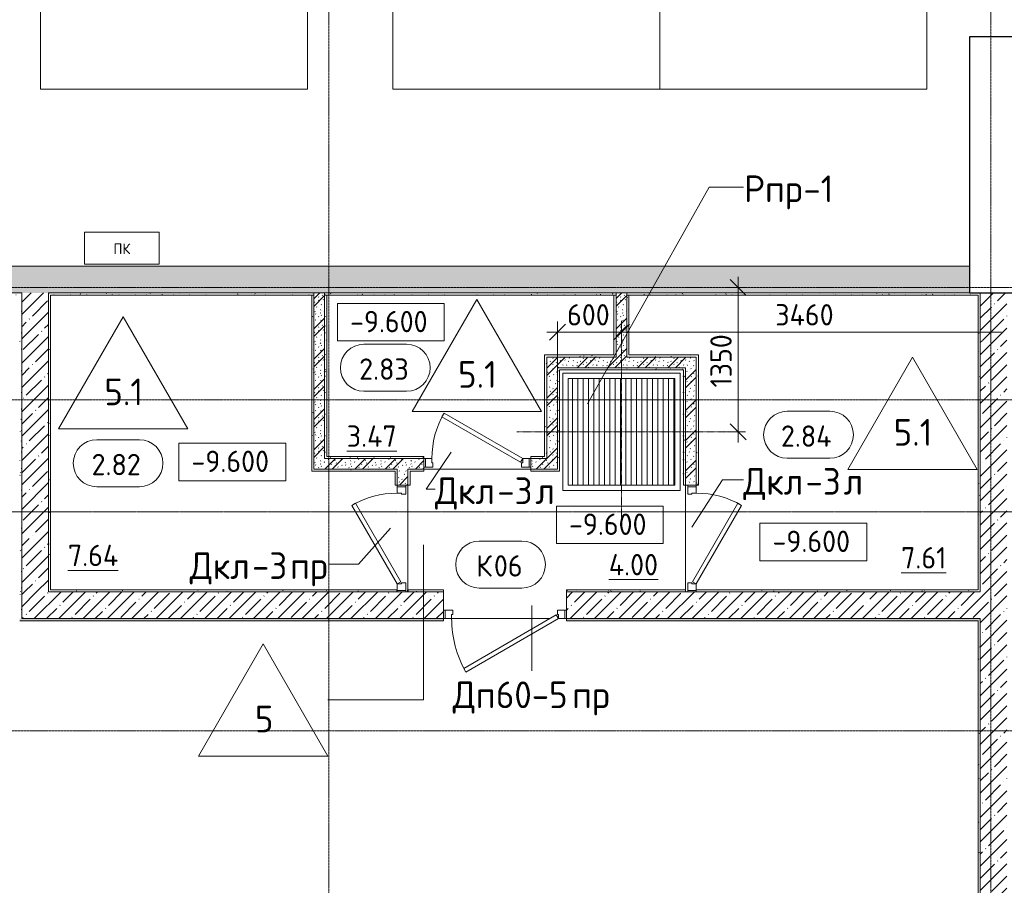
# Model space of a CAD drawing. Header units: millimetres. Extents: x 86102 to 162330, y -10965 to 131946.
# Tile 43 of 52: x 119975 to 129195, y 85453 to 93559. Entities that reach past the tile are written whole.
import ezdxf

# ---------------------------------------------------------------- set-up
doc = ezdxf.new("R2010")
doc.units = ezdxf.units.MM
for name, pattern in [('3_ Штрих_ 1 х 1 мм', [2, 1, -1]), ('4_ Штрихпунктир_ 10 х 2 мм', [14, 10, -2, 0, -2]), ('4_ Штрихпунктир_ 5 х 2 мм', [9, 5, -2, 0, -2])]:
    doc.linetypes.add(name, pattern=pattern)
for name, color, linetype, lineweight in [('A-ANNO-DIMS', 7, 'Continuous', 5), ('A-ANNO-DIMS-100', 7, 'Continuous', 5), ('A-ANNO-NOTE', 7, 'Continuous', 5), ('A-AREA-IDEN', 7, 'Continuous', 5), ('A-DETL', 7, 'Continuous', 25), ('A-DETL-GENF', 7, 'Continuous', 13), ('A-DOOR', 7, 'Continuous', 13), ('A-DOOR-FRAM', 7, 'Continuous', 13), ('A-DOOR-IDEN', 7, 'Continuous', 5), ('A-FLOR', 7, 'Continuous', 13), ('A-FLOR-IDEN', 7, 'Continuous', 5), ('A-WALL', 7, 'Continuous', 13), ('A-WALL-PATT', 7, 'Continuous', 13), ('C-PRKG', 7, 'Continuous', 13), ('G-ANNO-DIMS', 7, 'Continuous', 5), ('I-WALL', 7, 'Continuous', 13), ('M-EQPM', 7, 'Continuous', 13), ('M-EQPM-IDEN', 7, 'Continuous', 5), ('S-COLS', 7, 'Continuous', 25), ('S-GRID', 7, 'Continuous', 5)]:
    doc.layers.add(name, color=color, linetype=linetype, lineweight=lineweight)
doc.styles.add('GOST Common', font='GOST_Common.ttf', dxfattribs={"height": 100})
doc.styles.add('GOST Common_2', font='GOST_Common.ttf', dxfattribs={"height": 200})
doc.styles.add('GOST Common_3', font='GOST_Common.ttf', dxfattribs={"height": 250})
doc.dimstyles.new('2_мм_1', dxfattribs={"dimscale": 304.8, "dimtxt": 201.142999, "dimasz": 0.492126, "dimexe": 0.328084, "dimexo": 0.492126, "dimgap": 0, "dimtad": 1, "dimdec": 0, "dimdsep": 46, "dimtxsty": 'GOST Common_2', "dimblk1": 'OBLIQUE', "dimblk2": 'OBLIQUE', "dimsah": 1, "dimcen": 0.09, "dimdle": 0.328084, "dimadec": 5, "dimazin": 2, "dimtfac": 1, "dimtdec": 4, "dimtix": 1, "dimtmove": 0, "dimatfit": 3, "dimfxl": 1, "dimtvp": 1, "dimtolj": 1, "dimtzin": 0, "dimarcsym": 2})
pattern_1 = [(0, (0, 0), (203.2, 50.8), [3.353, -149.047, 3.353, -149.047, -812.8]), (0, (0, 0), (203.2, 50.8), [-304.8, 3.353, -301.447, 3.353, -149.047, -355.6]), (0, (0, 0), (203.2, 50.8), [-762, 3.353, -98.247, 3.353, -250.647]), (120, (76.2, 25.4), (-145.59409, 150.576362), [3.353, -149.047, 3.353, -149.047, -812.8]), (120, (76.2, 25.4), (-145.59409, 150.576362), [-304.8, 3.353, -301.447, 3.353, -149.047, -355.6]), (120, (76.2, 25.4), (-145.59409, 150.576362), [-762, 3.353, -98.247, 3.353, -250.647]), (240, (101.6, 127), (-57.60591, -201.376362), [3.353, -149.047, 3.353, -149.047, -812.8]), (240, (101.6, 127), (-57.60591, -201.376362), [-304.8, 3.353, -301.447, 3.353, -149.047, -355.6]), (240, (101.6, 127), (-57.60591, -201.376362), [-762, 3.353, -98.247, 3.353, -250.647])]
pattern_2 = [(135, (150.28, 188.64), (-282.8427, 3e-14), [5, -395]), (135, (174.9, 237.36), (-282.8427, 3e-14), [5, -395]), (135, (211.96, 236.53), (-282.8427, 3e-14), [5, -395]), (135, (114.96, 223.96), (-282.8427, 3e-14), [5, -395]), (135, (77.54, 223.96), (-282.8427, 3e-14), [5, -395]), (135, (57.44, 184.52), (-282.8427, 3e-14), [5, -395]), (135, (66.21, 142.9), (-282.8427, 3e-14), [5, -395]), (135, (107.33, 161), (-282.8427, 3e-14), [5, -395]), (135, (99.08, 130.94), (-282.8427, 3e-14), [5, -395]), (135, (22.6, 136.46), (-282.8427, 3e-14), [5, -395]), (135, (21.16, 168.08), (-282.8427, 3e-14), [5, -395]), (135, (46.13, 96.12), (-282.8427, 3e-14), [5, -395]), (135, (3.54, 74.6), (-282.8427, 3e-14), [5, -395]), (135, (40.3, 47.56), (-282.8427, 3e-14), [5, -395]), (135, (39.77, 18.47), (-282.8427, 3e-14), [5, -395]), (135, (76.94, 37.28), (-282.8427, 3e-14), [5, -395]), (135, (114.18, 62.4), (-282.8427, 3e-14), [5, -395]), (135, (139.87, 90.2), (-282.8427, 3e-14), [5, -395]), (135, (141.44, 15.82), (-282.8427, 3e-14), [5, -395]), (135, (188.69, 26.73), (-282.8427, 3e-14), [5, -395]), (135, (176.14, 51.36), (-282.8427, 3e-14), [5, -395]), (135, (177.03, 0), (-282.8427, 3e-14), [5, -395]), (135, (276.61, 8.22), (-282.8427, 3e-14), [5, -395]), (135, (271.19, 31.72), (-282.8427, 3e-14), [5, -395]), (135, (268.29, 119.65), (-282.8427, 3e-14), [5, -395]), (135, (237.92, 101.95), (-282.8427, 3e-14), [5, -395]), (135, (237.92, 158.27), (-282.8427, 3e-14), [5, -395]), (135, (260.4, 204.35), (-282.8427, 3e-14), [5, -395]), (135, (275.54, 235.4), (-282.8427, 3e-14), [5, -395]), (135, (117.62, 268.96), (-282.8427, 3e-14), [5, -395]), (135, (203.62, 273.83), (-282.8427, 3e-14), [5, -395]), (135, (47.24, 279.3), (-282.8427, 3e-14), [5, -395]), (135, (23.2, 266.16), (-282.8427, 3e-14), [5, -395]), (135, (42.78, 232.52), (-282.8427, 3e-14), [5, -395]), (135, (177.76, 90.57), (-282.8427, 3e-14), [5, -395]), (135, (181.12, 121.8), (-282.8427, 3e-14), [5, -395]), (135, (206.73, 172.06), (-282.8427, 3e-14), [5, -395]), (135, (143.14, 136.62), (-282.8427, 3e-14), [5, -395]), (135, (211.51, 131.86), (-282.8427, 3e-14), [5, -395]), (135, (81.47, 95.1), (-282.8427, 3e-14), [5, -395]), (135, (235.13, 60.46), (-282.8427, 3e-14), [5, -395]), (135, (242.24, 4.89), (-282.8427, 3e-14), [5, -395]), (45, (0, 106.07), (-282.8427, 0), []), (45, (106.07, 0), (-282.8427, 0), []), (45, (176.78, 0), (-282.8427, 0), []), (45, (0, 176.78), (-282.8427, 0), [])]
pattern_3 = [(45, (0, 0), (-114.04925, 114.04925), []), (45, (114.05, 0), (-114.04925, 114.04925), [201.612, -40.322, 3.353, -36.97])]

# ---------------------------------------------------------------- blocks, each defined once
blk = doc.blocks.new('Наметкина 10_РД_АР_П_Отделка_R21_rvt-1--02_Подвал_МП_часть В')
at = {"layer": 'A-WALL-PATT', "lineweight": 5}
h = blk.add_hatch(dxfattribs=at)
h.set_pattern_fill('FP_5', color=256, style=0, pattern_type=2)
h.set_pattern_definition(pattern_1)
h.paths.add_polyline_path([(119975, 90980), (119995, 90980), (119995, 91000), (119795, 91000), (119795, 90980)])
h.paths.add_polyline_path([(118195, 90980), (118195, 91000), (117245, 91000), (117245, 90980), (117265, 90980)])
h = blk.add_hatch(dxfattribs=at)
h.set_pattern_fill('FP_5', color=256, style=0, pattern_type=2)
h.set_pattern_definition(pattern_1)
h.paths.add_polyline_path([(119995, 87950), (119995, 90980), (119975, 90980), (119975, 87950)])
h = blk.add_hatch(dxfattribs=at)
h.set_pattern_fill('FP_5', color=256, style=0, pattern_type=2)
h.set_pattern_definition(pattern_1)
h.paths.add_polyline_path([(122730.4, 90980), (122730.4, 91000), (120245, 91000), (120245, 90980), (121302.7, 90980)])
h = blk.add_hatch(dxfattribs=at)
h.set_pattern_fill('FP_5', color=256, style=0, pattern_type=2)
h.set_pattern_definition(pattern_1)
h.paths.add_polyline_path([(120265, 88220), (120265, 90980), (120245, 90980), (120245, 88220)])
h = blk.add_hatch(dxfattribs=at)
h.set_pattern_fill('FP_5', color=256, style=0, pattern_type=2)
h.set_pattern_definition(pattern_1)
h.paths.add_polyline_path([(122730, 89330), (122730, 90980), (122710, 90980), (122710, 89330)])
h = blk.add_hatch(dxfattribs=at)
h.set_pattern_fill('FP_5', color=256, style=0, pattern_type=2)
h.set_pattern_definition(pattern_1)
h.paths.add_polyline_path([(122850, 89450), (122850, 90979.6), (122830, 90979.6), (122830, 89450)])
h = blk.add_hatch(dxfattribs=at)
h.set_pattern_fill('FP_5', color=256, style=0, pattern_type=2)
h.set_pattern_definition(pattern_1)
h.paths.add_polyline_path([(125560, 90980), (125560, 91000), (122830.4, 91000), (122830.4, 90980), (125421.5, 90980)])
h = blk.add_hatch(dxfattribs=at)
h.set_pattern_fill('FP_5', color=256, style=0, pattern_type=2)
h.set_pattern_definition(pattern_1)
h.paths.add_polyline_path([(125560, 90400), (125560, 90980), (125540, 90980), (125540, 90400)])
h = blk.add_hatch(dxfattribs=at)
h.set_pattern_fill('FP_5', color=256, style=0, pattern_type=2)
h.set_pattern_definition(pattern_1)
h.paths.add_polyline_path([(125660, 90980), (128950, 90980), (128950, 91000), (125660, 91000)])
h = blk.add_hatch(dxfattribs=at)
h.set_pattern_fill('FP_5', color=256, style=0, pattern_type=2)
h.set_pattern_definition(pattern_1)
h.paths.add_polyline_path([(125680, 90400), (125680, 90980), (125660, 90980), (125660, 90400)])
h = blk.add_hatch(dxfattribs=at)
h.set_pattern_fill('FP_5', color=256, style=0, pattern_type=2)
h.set_pattern_definition(pattern_1)
h.paths.add_polyline_path([(128950, 88220), (128970, 88220), (128970, 91000), (128950, 91000), (128950, 90140.7)])
h = blk.add_hatch(dxfattribs=at)
h.set_pattern_fill('FP_5', color=256, style=0, pattern_type=2)
h.set_pattern_definition(pattern_1)
h.paths.add_polyline_path([(124890, 89470), (124910, 89470), (124910, 90420), (124890, 90420), (124890, 90140.7)])
h = blk.add_hatch(dxfattribs=at)
h.set_pattern_fill('FP_5', color=256, style=0, pattern_type=2)
h.set_pattern_definition(pattern_1)
h.paths.add_polyline_path([(124910, 90400), (125540, 90400), (125540, 90420), (124910, 90420)])
h = blk.add_hatch(dxfattribs=at)
h.set_pattern_fill('FP_5', color=256, style=0, pattern_type=2)
h.set_pattern_definition(pattern_1)
h.paths.add_polyline_path([(126310, 90400), (126310, 90420), (125680, 90420), (125680, 90400)])
h = blk.add_hatch(dxfattribs=at)
h.set_pattern_fill('FP_5', color=256, style=0, pattern_type=2)
h.set_pattern_definition(pattern_1)
h.paths.add_polyline_path([(126310, 89200), (126330, 89200), (126330, 90420), (126310, 90420), (126310, 90140.7)])
h = blk.add_hatch(dxfattribs=at)
h.set_pattern_fill('FP_5', color=256, style=0, pattern_type=2)
h.set_pattern_definition(pattern_1)
h.paths.add_polyline_path([(126190, 90280), (126190, 90300), (125010, 90300), (125010, 90280), (125421.5, 90280)])
h = blk.add_hatch(dxfattribs=at)
h.set_pattern_fill('FP_5', color=256, style=0, pattern_type=2)
h.set_pattern_definition(pattern_1)
h.paths.add_polyline_path([(125030, 89350), (125030, 90280), (125010, 90280), (125010, 89350)])
h = blk.add_hatch(dxfattribs=at)
h.set_pattern_fill('FP_5', color=256, style=0, pattern_type=2)
h.set_pattern_definition(pattern_1)
h.paths.add_polyline_path([(126190, 89200), (126210, 89200), (126210, 90300), (126190, 90300), (126190, 90140.7)])
h = blk.add_hatch(dxfattribs=at)
h.set_pattern_fill('FP_5', color=256, style=0, pattern_type=2)
h.set_pattern_definition(pattern_1)
h.paths.add_polyline_path([(124760, 89450), (124910, 89450), (124910, 89470), (124760, 89470)])
h.paths.add_polyline_path([(123760, 89450), (123760, 89470), (122850, 89470), (122850, 89450), (123362.1, 89450)])
h = blk.add_hatch(dxfattribs=at)
h.set_pattern_fill('FP_5', color=256, style=0, pattern_type=2)
h.set_pattern_definition(pattern_1)
h.paths.add_polyline_path([(123490, 89330), (123490, 89350), (122730, 89350), (122730, 89330), (123362.1, 89330)])
h = blk.add_hatch(dxfattribs=at)
h.set_pattern_fill('FP_5', color=256, style=0, pattern_type=2)
h.set_pattern_definition(pattern_1)
h.paths.add_polyline_path([(123510, 89200), (123510, 89350), (123490, 89350), (123490, 89200)])
h = blk.add_hatch(dxfattribs=at)
h.set_pattern_fill('FP_5', color=256, style=0, pattern_type=2)
h.set_pattern_definition(pattern_1)
h.paths.add_polyline_path([(123760, 89330), (123760, 89350), (123630, 89350), (123630, 89330)])
h.paths.add_polyline_path([(124760, 89330), (125030, 89330), (125030, 89350), (124760, 89350)])
h = blk.add_hatch(dxfattribs=at)
h.set_pattern_fill('FP_5', color=256, style=0, pattern_type=2)
h.set_pattern_definition(pattern_1)
h.paths.add_polyline_path([(123605.4, 88200), (123610.4, 88200), (123610.4, 88220), (123605.4, 88220)])
h.paths.add_polyline_path([(121302.7, 88200), (123505.4, 88200), (123505.4, 88220), (120245, 88220), (120245, 88200)])
h = blk.add_hatch(dxfattribs=at)
h.set_pattern_fill('FP_5', color=256, style=0, pattern_type=2)
h.set_pattern_definition(pattern_1)
h.paths.add_polyline_path([(123610.4, 88200), (123945, 88200), (123945, 88220), (123610.4, 88220)])
h.paths.add_polyline_path([(126210.4, 88200), (126210.4, 88220), (125095, 88220), (125095, 88200), (125421.5, 88200)])
h = blk.add_hatch(dxfattribs=at)
h.set_pattern_fill('FP_5', color=256, style=0, pattern_type=2)
h.set_pattern_definition(pattern_1)
h.paths.add_polyline_path([(128970, 88200), (128970, 88220), (126310.4, 88220), (126310.4, 88200)])
h = blk.add_hatch(dxfattribs=at)
h.set_pattern_fill('FP_5', color=256, style=0, pattern_type=2)
h.set_pattern_definition(pattern_1)
h.paths.add_polyline_path([(128950, 87930), (128970, 87930), (128970, 87950), (125095, 87950), (125095, 87930), (125421.5, 87930)])
h.paths.add_polyline_path([(123362.1, 87930), (123945, 87930), (123945, 87950), (119975, 87950), (119975, 87930), (121302.7, 87930)])
h = blk.add_hatch(dxfattribs=at)
h.set_pattern_fill('FP_5', color=256, style=0, pattern_type=2)
h.set_pattern_definition(pattern_1)
h.paths.add_polyline_path([(128970, 85270), (128970, 87930), (128950, 87930), (128950, 85270)])
at = {"layer": 'A-WALL'}
for p, q in [((119995, 91000), (119795, 91000)), ((119995, 90980), (119995, 91000)), ((119995, 87950), (119995, 90980)), ((122730.4, 91000), (120245, 91000)), ((120245, 91000), (120245, 90980)), ((120245, 90980), (120245, 88220)), ((120265, 90980), (122730.4, 90980)), ((120265, 88220), (120265, 90980)), ((122730, 90980), (122710, 90980)), ((122710, 90980), (122710, 89330)), ((122730, 89350), (122730, 90980)), ((122730.4, 90980), (122730.4, 91000)), ((122830, 90979.6), (122830, 89450)), ((122850, 90979.6), (122830, 90979.6)), ((125560, 91000), (122830.4, 91000)), ((122830.4, 91000), (122830.4, 90980)), ((122830.4, 90980), (125560, 90980)), ((122850, 89470), (122850, 90979.6)), ((125560, 90980), (125540, 90980)), ((125540, 90980), (125540, 90420)), ((125560, 90980), (125560, 91000)), ((125560, 90400), (125560, 90980)), ((128950, 91000), (125660, 91000)), ((125660, 91000), (125660, 90980)), ((125660, 90980), (128950, 90980)), ((125680, 90980), (125660, 90980)), ((125660, 90980), (125660, 90400)), ((125680, 90420), (125680, 90980)), ((128970, 91000), (128950, 91000)), ((128950, 90980), (128950, 88220)), ((128970, 88220), (128970, 91000)), ((124890, 90420), (124890, 89470)), ((124910, 90420), (124890, 90420)), ((125540, 90420), (124910, 90420)), ((124910, 90400), (125540, 90400)), ((124910, 89470), (124910, 90400)), ((125540, 90400), (125560, 90400)), ((125660, 90400), (125680, 90400)), ((126310, 90420), (125680, 90420)), ((125680, 90400), (126310, 90400)), ((126330, 90420), (126310, 90420)), ((126310, 90400), (126310, 89200)), ((126330, 89200), (126330, 90420)), ((126190, 90300), (125010, 90300)), ((125010, 90300), (125010, 90280)), ((125010, 90280), (125010, 89350)), ((125030, 90280), (126190, 90280)), ((125030, 89350), (125030, 90280)), ((126210, 90300), (126190, 90300)), ((126190, 90280), (126190, 89200)), ((126210, 89200), (126210, 90300)), ((122830, 89450), (122850, 89450)), ((123760, 89470), (122850, 89470)), ((122850, 89450), (123760, 89450)), ((123760, 89450), (123760, 89470)), ((124890, 89470), (124760, 89470)), ((124760, 89470), (124760, 89450)), ((124760, 89450), (124910, 89450)), ((124910, 89450), (124910, 89470)), ((123490, 89350), (122730, 89350)), ((123510, 89350), (123490, 89350)), ((123510, 89200), (123510, 89350)), ((123610, 89350), (123610, 89200)), ((123630, 89350), (123610, 89350)), ((123760, 89350), (123630, 89350)), ((123760, 89330), (123760, 89350)), ((125010, 89350), (124760, 89350)), ((124760, 89350), (124760, 89330)), ((125030, 89330), (125030, 89350)), ((122710, 89330), (122730, 89330)), ((122730, 89330), (123490, 89330)), ((123490, 89330), (123490, 89200)), ((123630, 89330), (123760, 89330)), ((123630, 89200), (123630, 89330)), ((124760, 89330), (125030, 89330)), ((123490, 89200), (123510, 89200)), ((123610, 89200), (123630, 89200)), ((126190, 89200), (126210, 89200)), ((126310, 89200), (126330, 89200)), ((120245, 88220), (120245, 88200)), ((120245, 88200), (123505.4, 88200)), ((123505.4, 88220), (120265, 88220)), ((123505.4, 88200), (123505.4, 88220)), ((123610.4, 88220), (123605.4, 88220)), ((123605.4, 88220), (123605.4, 88200)), ((123605.4, 88200), (123610.4, 88200)), ((123945, 88220), (123610.4, 88220)), ((123610.4, 88200), (123945, 88200)), ((123945, 88200), (123945, 88220)), ((126210.4, 88220), (125095, 88220)), ((125095, 88220), (125095, 88200)), ((125095, 88200), (126210.4, 88200)), ((126210.4, 88200), (126210.4, 88220)), ((128950, 88220), (126310.4, 88220)), ((126310.4, 88220), (126310.4, 88200)), ((126310.4, 88200), (128970, 88200)), ((128970, 88200), (128970, 88220)), ((119975, 87930), (123945, 87930)), ((123945, 87950), (119995, 87950)), ((123945, 87930), (123945, 87950)), ((128970, 87950), (125095, 87950)), ((125095, 87950), (125095, 87930)), ((125095, 87930), (128950, 87930)), ((128950, 87930), (128950, 85270)), ((128970, 87930), (128970, 87950)), ((128970, 85270), (128970, 87930))]:
    blk.add_line(p, q, dxfattribs=at)
at = {"layer": 'A-WALL', "lineweight": 25}
for p, q in [((123610.4, 88200), (123610.4, 88220)), ((123610.4, 88220), (123610.4, 88200))]:
    blk.add_line(p, q, dxfattribs=at)
blk = doc.blocks.new('АР_Дверь однопольная - 1000х2100h_850__Кладовая-4909950--02_Подвал_МП_часть В')
at = {"layer": 'A-DOOR'}
for p, q in [((311.1, 475), (-425, 50)), ((331.1, 440.4), (311.1, 475)), ((-405, 15.4), (331.1, 440.4)), ((-425, 50), (-405, 15.4))]:
    blk.add_line(p, q, dxfattribs=at)
at = {"layer": 'A-DOOR', "lineweight": 5}
blk.add_arc((-425, 50), 850, 360, 30, dxfattribs=at)
at = {"layer": 'A-DOOR-FRAM'}
for p, q in [((-485, 50), (-500, 50)), ((-425, 50), (-485, 50)), ((-485, 50), (-485, -30)), ((-425, 10), (-425, 50)), ((-415, 10), (-425, 10)), ((-415, -30), (-415, 10)), ((425, 10), (415, 10)), ((415, 10), (415, -30)), ((485, 50), (425, 50)), ((425, 50), (425, 10)), ((485, -30), (485, 50)), ((485, 50), (500, 50)), ((-485, -30), (-500, -30)), ((-485, -30), (-415, -30)), ((415, -30), (485, -30)), ((485, -30), (500, -30))]:
    blk.add_line(p, q, dxfattribs=at)
blk = doc.blocks.new('АР_Дверь однопольная - 1000х2100h_850__Кладовая-4724720--02_Подвал_МП_часть В')
at = {"layer": 'A-DOOR'}
for p, q in [((-311.1, 475), (-331.1, 440.4)), ((425, 50), (-311.1, 475)), ((-331.1, 440.4), (405, 15.4)), ((405, 15.4), (425, 50))]:
    blk.add_line(p, q, dxfattribs=at)
at = {"layer": 'A-DOOR', "lineweight": 5}
blk.add_arc((425, 50), 850, 150, 180, dxfattribs=at)
at = {"layer": 'A-DOOR-FRAM'}
for p, q in [((-485, 50), (-500, 50)), ((-425, 50), (-485, 50)), ((-485, 50), (-485, -30)), ((-425, 10), (-425, 50)), ((-415, 10), (-425, 10)), ((-415, -30), (-415, 10)), ((425, 10), (415, 10)), ((415, 10), (415, -30)), ((485, 50), (425, 50)), ((425, 50), (425, 10)), ((485, -30), (485, 50)), ((485, 50), (500, 50)), ((-485, -30), (-500, -30)), ((-485, -30), (-415, -30)), ((415, -30), (485, -30)), ((485, -30), (500, -30))]:
    blk.add_line(p, q, dxfattribs=at)
blk = doc.blocks.new('АР_Дверь однопольная - 1000х2100h_850__Кладовая-4724611--02_Подвал_МП_часть В')
at = {"layer": 'A-DOOR'}
for p, q in [((-311.1, 475), (-331.1, 440.4)), ((425, 50), (-311.1, 475)), ((-331.1, 440.4), (405, 15.4)), ((405, 15.4), (425, 50))]:
    blk.add_line(p, q, dxfattribs=at)
at = {"layer": 'A-DOOR', "lineweight": 5}
blk.add_arc((425, 50), 850, 150, 180, dxfattribs=at)
at = {"layer": 'A-DOOR-FRAM'}
for p, q in [((-485, 50), (-500, 50)), ((-425, 50), (-485, 50)), ((-485, 50), (-485, -30)), ((-425, 10), (-425, 50)), ((-415, 10), (-425, 10)), ((-415, -30), (-415, 10)), ((425, 10), (415, 10)), ((415, 10), (415, -30)), ((485, 50), (425, 50)), ((425, 50), (425, 10)), ((485, -30), (485, 50)), ((485, 50), (500, 50)), ((-485, -30), (-500, -30)), ((-485, -30), (-415, -30)), ((415, -30), (485, -30)), ((485, -30), (500, -30))]:
    blk.add_line(p, q, dxfattribs=at)
blk = doc.blocks.new('АР_Машиноместо - 4900x2400_М__5300х2500_-V9--02_Подвал_МП_часть В')
at = {"layer": 'C-PRKG'}
for p, q in [((2500, 0), (0, 0)), ((0, 0), (0, -5300)), ((450, -800), (450, -4500)), ((450, -800), (2050, -800)), ((2050, -800), (2050, -4500)), ((2500, -1210), (2500, -5300)), ((450, -4500), (2050, -4500)), ((2500, -5300), (0, -5300))]:
    blk.add_line(p, q, dxfattribs=at)
blk = doc.blocks.new('АР_Машиноместо - 4900x2400_М__5300х2500_-V6--02_Подвал_МП_часть В')
at = {"layer": 'C-PRKG'}
for p, q in [((2500, 0), (0, 0)), ((0, 0), (0, -5300)), ((2500, 0), (2500, -5300)), ((450, -800), (450, -4500)), ((450, -800), (2050, -800)), ((2050, -800), (2050, -4500)), ((450, -4500), (2050, -4500)), ((2500, -5300), (0, -5300))]:
    blk.add_line(p, q, dxfattribs=at)
blk = doc.blocks.new('АР_Машиноместо - 4900x2400_М__5300х2500_-V5--02_Подвал_МП_часть В')
at = {"layer": 'C-PRKG'}
for p, q in [((2500, 5300), (0, 5300)), ((0, 0), (0, 5300)), ((2500, 0), (2500, 5300)), ((450, 4500), (2050, 4500)), ((450, 800), (450, 4500)), ((2050, 800), (2050, 4500)), ((450, 800), (2050, 800)), ((2500, 0), (0, 0))]:
    blk.add_line(p, q, dxfattribs=at)
blk = doc.blocks.new('АР_Приямок - ПР-1_1100х1100 х50-2425824--02_Подвал_МП_часть В')
at = {"layer": 'M-EQPM', "lineweight": 5}
h = blk.add_hatch(dxfattribs=at)
h.set_pattern_fill('FP_4', color=256, style=0, pattern_type=2)
h.set_pattern_definition([(90, (0, 0), (-50, 3e-15), [])])
h.paths.add_polyline_path([(155.3, -500), (1050, -500), (1050, 500), (50, 500), (50, -500)])
at = {"layer": 'M-EQPM'}
for p, q in [((0, -550), (0, 550)), ((0, 550), (1100, 550)), ((1100, 550), (1100, -550)), ((1100, -550), (0, -550))]:
    blk.add_line(p, q, dxfattribs=at)
blk = doc.blocks.new('АР_Дверь однопольная - 1150х2100h_кл_ коридор-4724899--02_Подвал_МП_часть В')
at = {"layer": 'A-DOOR'}
for p, q in [((366, 625), (-500, 125)), ((-480, 90.4), (386, 590.4)), ((386, 590.4), (366, 625)), ((-500, 125), (-480, 90.4))]:
    blk.add_line(p, q, dxfattribs=at)
at = {"layer": 'A-DOOR', "lineweight": 5}
blk.add_arc((-500, 125), 1000, 360, 30, dxfattribs=at)
at = {"layer": 'A-DOOR-FRAM'}
for p, q in [((-560, 125), (-575, 125)), ((-500, 125), (-560, 125)), ((-560, 125), (-560, 45)), ((-500, 85), (-500, 125)), ((560, 125), (500, 125)), ((500, 125), (500, 85)), ((560, 45), (560, 125)), ((560, 125), (575, 125)), ((-560, 45), (-575, 45)), ((-560, 45), (-490, 45)), ((-490, 85), (-500, 85)), ((-490, 45), (-490, 85)), ((500, 85), (490, 85)), ((490, 85), (490, 45)), ((490, 45), (560, 45)), ((560, 45), (575, 45))]:
    blk.add_line(p, q, dxfattribs=at)
blk = doc.blocks.new('АР_Канал вертикальный прямоугольный - ПК-3252217--02_Подвал_МП_часть В')
at = {"layer": 'A-DETL-GENF', "linetype": '3_ Штрих_ 1 х 1 мм'}
for p, q in [((350, 150), (-350, 150)), ((-350, 150), (-350, -150)), ((350, -150), (350, 150)), ((-350, -150), (350, -150))]:
    blk.add_line(p, q, dxfattribs=at)
at = {"layer": 'M-EQPM'}
for p, q in [((-350, -150), (-350, 150)), ((-350, 150), (350, 150)), ((350, 150), (350, -150)), ((350, -150), (-350, -150))]:
    blk.add_line(p, q, dxfattribs=at)
blk = doc.blocks.new('Марка помещения _Номер_ - 2 мм-68851--02_Подвал_МП_часть В')
at = {"layer": 'A-AREA-IDEN'}
for p, q in [((-2.027, 2.21), (1.973, 2.21)), ((-2.027, -2.19), (1.973, -2.19))]:
    blk.add_line(p, q, dxfattribs=at)
for centre, start, end in [((-2.027, 0.01), 90, 270), ((1.973, 0.01), 270, 90)]:
    blk.add_arc(centre, 2.2, start, end, dxfattribs=at)
blk = doc.blocks.new('Марка полов - Марка полов-4106608--02_Подвал_МП_часть В')
at = {"layer": 'A-FLOR-IDEN'}
for p, q in [((0, 7), (-6.062, -3.5)), ((6.062, -3.5), (0, 7)), ((-6.062, -3.5), (6.062, -3.5))]:
    blk.add_line(p, q, dxfattribs=at)
blk = doc.blocks.new('Высотные отметки - Frame_2-749557--02_Подвал_МП_часть В')
at = {"layer": 'G-ANNO-DIMS'}
for p, q in [((-5, 3.5), (-5, 0)), ((5, 3.5), (-5, 3.5)), ((5, 0), (5, 3.5)), ((-5, 0), (5, 0))]:
    blk.add_line(p, q, dxfattribs=at)
blk = doc.blocks.new('DIMBLOCK185--02_Подвал_МП_часть В')
at = {"layer": 'A-ANNO-DIMS-100'}
for p, q in [((125010, 90280.9), (125010, 90734.2)), ((125610.4, 90739.3), (125610.4, 90534.2)), ((125610.4, 90634.2), (125610.4, 90739.3)), ((124910, 90634.2), (125610.4, 90634.2)), ((125010, 90634.2), (125010, 90280.9))]:
    blk.add_line(p, q, dxfattribs=at)
at = {"layer": 'A-ANNO-DIMS-100', "lineweight": 25}
for p, q in [((125010, 90634.2), (124935, 90559.2)), ((125010, 90634.2), (125085, 90709.2)), ((125610.4, 90634.2), (125535.4, 90559.2)), ((125610.4, 90634.2), (125685.4, 90709.2))]:
    blk.add_line(p, q, dxfattribs=at)
at = {"layer": 'A-ANNO-DIMS-100', "color": 0, "insert": (125100.5, 90895.5), "char_height": 200, "width": 503.198, "attachment_point": 1, "line_spacing_factor": 1.022761, "style": 'GOST Common_2'}
blk.add_mtext('600', dxfattribs=at)
blk = doc.blocks.new('_Oblique')
at = {"color": 0, "linetype": 'ByBlock', "lineweight": -2}
blk.add_line((-0.5, -0.5), (0.5, 0.5), dxfattribs=at)
blk = doc.blocks.new('DIMBLOCK186--02_Подвал_МП_часть В')
at = {"layer": 'A-ANNO-DIMS-100'}
for p, q in [((125610.4, 90739.3), (125610.4, 90534.2)), ((125610.4, 90634.2), (125610.4, 90739.3)), ((129070, 90590.2), (129070, 90734.2)), ((125610.4, 90634.2), (129170, 90634.2)), ((129070, 90634.2), (129070, 90590.2))]:
    blk.add_line(p, q, dxfattribs=at)
at = {"layer": 'A-ANNO-DIMS-100', "lineweight": 25}
for p, q in [((125610.4, 90634.2), (125535.4, 90559.2)), ((125610.4, 90634.2), (125685.4, 90709.2)), ((129070, 90634.2), (128995, 90559.2)), ((129070, 90634.2), (129145, 90709.2))]:
    blk.add_line(p, q, dxfattribs=at)
at = {"layer": 'A-ANNO-DIMS-100', "color": 0, "insert": (127050.4, 90895.5), "char_height": 200, "width": 695.477, "attachment_point": 1, "line_spacing_factor": 1.022761, "style": 'GOST Common_2'}
blk.add_mtext('3460', dxfattribs=at)
blk = doc.blocks.new('DIMBLOCK187--02_Подвал_МП_часть В')
at = {"layer": 'A-ANNO-DIMS-100', "lineweight": 25}
for p, q in [((126703.7, 91050), (126628.7, 91125)), ((126703.7, 91050), (126778.7, 90975)), ((126703.7, 89700), (126628.7, 89775)), ((126703.7, 89700), (126778.7, 89625))]:
    blk.add_line(p, q, dxfattribs=at)
at = {"layer": 'A-ANNO-DIMS-100'}
for p, q in [((126703.7, 89600), (126703.7, 91150)), ((126747.6, 91050), (126603.7, 91050)), ((126703.7, 91050), (126747.6, 91050)), ((126747.6, 89700), (126603.7, 89700)), ((126703.7, 89700), (126747.6, 89700))]:
    blk.add_line(p, q, dxfattribs=at)
at = {"layer": 'A-ANNO-DIMS-100', "color": 0, "insert": (126442.3, 90114.2), "char_height": 200, "width": 625.93, "attachment_point": 1, "rotation": 90, "line_spacing_factor": 1.022761, "style": 'GOST Common_2'}
blk.add_mtext('1350', dxfattribs=at)

msp = doc.modelspace()

# ---------------------------------------------------------------- hatches: boundary and pattern name
at = {"layer": 'A-WALL-PATT', "lineweight": 5}
h = msp.add_hatch(dxfattribs=at)
h.set_pattern_fill('FP_3', color=256, style=0, pattern_type=2)
h.set_pattern_definition(pattern_3)
h.paths.add_polyline_path([(120245, 91000), (128870, 91000), (128870, 91250), (119795, 91250), (119795, 91000), (119995, 91000)])
h.paths.add_polyline_path([(114495, 91000), (118195, 91000), (118195, 91250), (110670, 91250), (110670, 91000), (114245, 91000)])
h = msp.add_hatch(dxfattribs=at)
h.set_pattern_fill('FP_3', color=256, style=0, pattern_type=2)
h.set_pattern_definition(pattern_3)
h.paths.add_polyline_path([(120245, 88200), (120245, 91000), (119995, 91000), (119995, 88200)])
h = msp.add_hatch(dxfattribs=at)
h.set_pattern_fill('FP_1', color=256, style=0, pattern_type=2)
h.set_pattern_definition(pattern_2)
h.paths.add_polyline_path([(122830, 89350), (122830, 91000), (122730, 91000), (122730, 89350)])
h = msp.add_hatch(dxfattribs=at)
h.set_pattern_fill('FP_1', color=256, style=0, pattern_type=2)
h.set_pattern_definition(pattern_2)
h.paths.add_polyline_path([(125660, 90400), (125660, 91000), (125560, 91000), (125560, 90400)])
h = msp.add_hatch(dxfattribs=at)
h.set_pattern_fill('FP_3', color=256, style=0, pattern_type=2)
h.set_pattern_definition(pattern_3)
h.paths.add_polyline_path([(128970, 85000), (129220, 85000), (129220, 91000), (128970, 91000), (128970, 85250)])
h = msp.add_hatch(dxfattribs=at)
h.set_pattern_fill('FP_1', color=256, style=0, pattern_type=2)
h.set_pattern_definition(pattern_2)
h.paths.add_polyline_path([(124910, 89450), (125010, 89450), (125010, 90400), (124910, 90400), (124910, 90140.676183)])
h = msp.add_hatch(dxfattribs=at)
h.set_pattern_fill('FP_1', color=256, style=0, pattern_type=2)
h.set_pattern_definition(pattern_2)
h.paths.add_polyline_path([(126210, 90300), (126210, 90400), (125010, 90400), (125010, 90300), (125421.512328, 90300)])
h = msp.add_hatch(dxfattribs=at)
h.set_pattern_fill('FP_1', color=256, style=0, pattern_type=2)
h.set_pattern_definition(pattern_2)
h.paths.add_polyline_path([(126210, 89200), (126310, 89200), (126310, 90400), (126210, 90400), (126210, 90140.676183)])
h = msp.add_hatch(dxfattribs=at)
h.set_pattern_fill('FP_1', color=256, style=0, pattern_type=2)
h.set_pattern_definition(pattern_2)
h.paths.add_polyline_path([(125010, 89350), (125010, 89450), (124760, 89450), (124760, 89350)])
h.paths.add_polyline_path([(122830, 89350), (123760, 89350), (123760, 89450), (122830, 89450)])
h = msp.add_hatch(dxfattribs=at)
h.set_pattern_fill('FP_1', color=256, style=0, pattern_type=2)
h.set_pattern_definition(pattern_2)
h.paths.add_polyline_path([(123610, 89200), (123610, 89350), (123510, 89350), (123510, 89200)])
h = msp.add_hatch(dxfattribs=at)
h.set_pattern_fill('FP_3', color=256, style=0, pattern_type=2)
h.set_pattern_definition(pattern_3)
h.paths.add_polyline_path([(125421.512328, 87950), (128970, 87950), (128970, 88200), (125095, 88200), (125095, 87950)])
h.paths.add_polyline_path([(119995, 87950), (123945, 87950), (123945, 88200), (119995, 88200)])

# ---------------------------------------------------------------- linework, layer by layer
at = {"layer": 'A-DETL', "linetype": '4_ Штрихпунктир_ 5 х 2 мм', "lineweight": 5}
for p, q in [((125610.355339, 88829.281948), (125610.355339, 90589.281948)), ((124630.355339, 89700), (126770, 89700))]:
    msp.add_line(p, q, dxfattribs=at)
at = {"layer": 'A-DOOR-IDEN'}
for p, q in [((124014.232999, 89510.565257), (123782.331033, 89161.944747)), ((126269.289818, 88805.916431), (126557.227196, 89249.819888)), ((126557.227196, 89249.819888), (126751.27896, 89249.819888)), ((123782.331033, 89161.944747), (123864.645598, 89161.944747)), ((123446.843943, 88796.213365), (123146.909175, 88460.286424)), ((123146.909175, 88460.286424), (122871.113552, 88460.286424)), ((124771.33768, 88072.70836), (124771.33768, 87462.208668))]:
    msp.add_line(p, q, dxfattribs=at)
at = {"layer": 'A-FLOR'}
for p, q in [((125110.355339, 89200), (125110.355339, 90200)), ((125110.355339, 90200), (126110.355339, 90200)), ((126110.355339, 90200), (126110.355339, 89200)), ((124760, 89350), (123760, 89350)), ((123610, 89200), (123610, 88220)), ((126110.355339, 89200), (125110.355339, 89200)), ((126210, 88220), (126210, 89200)), ((123960, 87950), (123945, 87950)), ((123945, 87950), (123960, 87950)), ((124940, 87950), (124020, 87950)), ((124020, 87950), (124940, 87950)), ((125095, 87950), (125080, 87950)), ((125080, 87950), (125095, 87950))]:
    msp.add_line(p, q, dxfattribs=at)
at = {"layer": 'A-FLOR-IDEN'}
for p, q in [((123756.806102, 88639.775099), (123756.806102, 87188.208668)), ((123756.806102, 87188.208668), (122860.549117, 87188.208668))]:
    msp.add_line(p, q, dxfattribs=at)
at = {"layer": 'A-WALL'}
for p, q in [((128870, 91250), (110670, 91250)), ((128870, 91000), (128870, 91250)), ((119780, 91000), (119995, 91000)), ((119995, 91000), (119995, 87950)), ((120245, 88200), (120245, 91000)), ((120245, 91000), (128870, 91000)), ((128970, 91000), (128970, 88200)), ((129220, 91000), (128970, 91000)), ((123945, 88200), (120245, 88200)), ((123945, 87950), (123945, 88200)), ((128970, 88200), (125095, 88200)), ((125095, 88200), (125095, 87950)), ((119995, 87950), (123945, 87950)), ((125095, 87950), (128970, 87950)), ((128970, 87950), (128970, 85250))]:
    msp.add_line(p, q, dxfattribs=at)
at = {"layer": 'I-WALL'}
for p, q in [((122730, 91000), (122730, 89350)), ((122830, 89450), (122830, 91000)), ((125560, 91000), (125560, 90400)), ((125660, 90400), (125660, 91000)), ((124910, 90400), (124910, 89450)), ((125560, 90400), (124910, 90400)), ((126310, 90400), (125660, 90400)), ((126310, 89200), (126310, 90400)), ((125010, 89350), (125010, 90300)), ((125010, 90300), (126210, 90300)), ((126210, 90300), (126210, 89200)), ((123760, 89450), (122830, 89450)), ((123760, 89350), (123760, 89450)), ((124910, 89450), (124760, 89450)), ((124760, 89450), (124760, 89350)), ((122730, 89350), (123510, 89350)), ((123510, 89350), (123510, 89200)), ((123610, 89350), (123760, 89350)), ((123610, 89200), (123610, 89350)), ((124760, 89350), (125010, 89350)), ((123510, 89200), (123610, 89200)), ((126210, 89200), (126310, 89200))]:
    msp.add_line(p, q, dxfattribs=at)
at = {"layer": 'M-EQPM-IDEN'}
for p, q in [((125292.401089, 89962.449405), (126430.783254, 91989.801964)), ((126430.783254, 91989.801964), (126751.27896, 91989.801964))]:
    msp.add_line(p, q, dxfattribs=at)
at = {"layer": 'S-COLS'}
for p, q in [((128870, 93400), (128870, 91000)), ((129270, 93400), (128870, 93400)), ((128870, 91000), (129270, 91000))]:
    msp.add_line(p, q, dxfattribs=at)
at = {"layer": 'S-GRID', "linetype": '4_ Штрихпунктир_ 10 х 2 мм'}
for p, q in [((122870, 59297.815604), (122870, 128388.42805)), ((129070, 59297.815604), (129070, 127887.424733)), ((151984.481863, 91050), (87806.844828, 91050)), ((151984.481863, 90000), (87806.844828, 90000)), ((150645.862349, 88950), (87806.844828, 88950)), ((151984.481863, 88950), (87806.844828, 88950)), ((151984.481863, 86900), (87806.844828, 86900))]:
    msp.add_line(p, q, dxfattribs=at)

# ---------------------------------------------------------------- block references
at = {"lineweight": 5}
msp.add_blockref('Наметкина 10_РД_АР_П_Отделка_R21_rvt-1--02_Подвал_МП_часть В', (0, 0), dxfattribs=at)
at = {"layer": 'A-AREA-IDEN', "xscale": 99.99999999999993, "yscale": 99.99999999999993, "zscale": 99.99999999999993}
for p in [(123401.254423, 90298.420362), (127364.255301, 89670.761007), (120899.190133, 89404.304369), (124481.096392, 88455.513562)]:
    msp.add_blockref('Марка помещения _Номер_ - 2 мм-68851--02_Подвал_МП_часть В', p, dxfattribs=at)
at = {"layer": 'A-DOOR'}
msp.add_blockref('АР_Дверь однопольная - 1000х2100h_850__Кладовая-4724611--02_Подвал_МП_часть В', (124260, 89400), dxfattribs=at)
for name, p, rotation in [('АР_Дверь однопольная - 1000х2100h_850__Кладовая-4909950--02_Подвал_МП_часть В', (123560, 88700), 90), ('АР_Дверь однопольная - 1000х2100h_850__Кладовая-4724720--02_Подвал_МП_часть В', (126260, 88700), 270), ('АР_Дверь однопольная - 1150х2100h_кл_ коридор-4724899--02_Подвал_МП_часть В', (124520, 88075), 180)]:
    msp.add_blockref(name, p, dxfattribs=dict(at, rotation=rotation))
at = {"layer": 'A-FLOR-IDEN', "xscale": 99.99999999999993, "yscale": 99.99999999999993, "zscale": 99.99999999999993}
for p in [(124256.233152, 90240.115951), (120944.104218, 90076.418318), (128335.426356, 89697.451126), (122254.331334, 87013.208668)]:
    msp.add_blockref('Марка полов - Марка полов-4106608--02_Подвал_МП_часть В', p, dxfattribs=at)
at = {"layer": 'C-PRKG'}
for name, p in [('АР_Машиноместо - 4900x2400_М__5300х2500_-V9--02_Подвал_МП_часть В', (120170, 98210)), ('АР_Машиноместо - 4900x2400_М__5300х2500_-V6--02_Подвал_МП_часть В', (125970, 98210))]:
    msp.add_blockref(name, p, dxfattribs=at)
at = {"layer": 'C-PRKG', "rotation": 180}
msp.add_blockref('АР_Машиноместо - 4900x2400_М__5300х2500_-V5--02_Подвал_МП_часть В', (125970, 98210), dxfattribs=at)
at = {"layer": 'G-ANNO-DIMS', "xscale": 99.99999999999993, "yscale": 99.99999999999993, "zscale": 99.99999999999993}
for p in [(123450.652373, 90550.809608), (121965.60577, 89241.913695), (125500.738196, 88652.724958), (127406.484991, 88492.694666)]:
    msp.add_blockref('Высотные отметки - Frame_2-749557--02_Подвал_МП_часть В', p, dxfattribs=at)
at = {"layer": 'M-EQPM'}
for name, p in [('АР_Канал вертикальный прямоугольный - ПК-3252217--02_Подвал_МП_часть В', (120930.355339, 91420)), ('АР_Приямок - ПР-1_1100х1100 х50-2425824--02_Подвал_МП_часть В', (125060.355339, 89700))]:
    msp.add_blockref(name, p, dxfattribs=at)

# ---------------------------------------------------------------- texts
at = {"layer": 'A-ANNO-NOTE', "insert": (120852.762083, 91463.609736), "char_height": 100, "width": 192.405, "attachment_point": 1, "style": 'GOST Common'}
msp.add_mtext('ПК', dxfattribs=at)
at = {"layer": 'A-AREA-IDEN', "char_height": 200, "attachment_point": 1, "style": 'GOST Common_2'}
for s, insert, width in [('2.83', (123153.740227, 90387.163544), 593.24875), ('\\L3.47', (123037.797022, 89759.315382), 617.299375), ('2.84', (127103.241104, 89759.504189), 625.31625), ('2.82', (120648.175937, 89493.047551), 601.265625), ('\\L7.64', (120426.521384, 88642.067937), 625.31625), ('\\L7.61', (128228.402247, 88620.067937), 545.1475), ('\\fGOST Common|b0|i0|c204|p34|;К', (124250.082196, 88544.256744), 200.421875), ('06', (124415.446779, 88544.256744), 352.7425), ('\\L4.00', (125491.18865, 88555.266515), 625.31625)]:
    msp.add_mtext(s, dxfattribs=dict(at, insert=insert, width=width))
at = {"layer": 'A-DOOR-IDEN', "char_height": 250, "attachment_point": 1, "style": 'GOST Common_3'}
for s, insert, width in [('Дкл', (126751.27896, 89360.746972), 705.485), ('-3', (127333.362293, 89360.746972), 432.91125), ('Дкл', (123864.645598, 89272.87183), 705.485), ('-3', (124446.728931, 89272.87183), 432.91125), ('\\fGOST Common|b0|i0|c204|p34|;л', (127690.549793, 89360.746972), 216.455625), ('\\fGOST Common|b0|i0|c204|p34|;л', (124803.916431, 89272.87183), 216.455625), ('Дкл', (121568.113552, 88571.213507), 705.485), ('-3', (122150.196885, 88571.213507), 432.91125), ('пр', (122507.384385, 88571.213507), 432.91125), ('Дп', (124030.33768, 87361.635752), 489.029375), ('60-5', (124433.827263, 87361.635752), 865.8225), ('пр', (125148.202263, 87361.635752), 432.91125)]:
    msp.add_mtext(s, dxfattribs=dict(at, insert=insert, width=width))
at = {"layer": 'A-FLOR-IDEN', "char_height": 250, "attachment_point": 1, "style": 'GOST Common_3'}
for s, insert, width in [('5.1', (124079.856869, 90362.177624), 456.961875), ('5.1', (120767.727935, 90198.47999), 456.961875), ('5.1', (128159.050073, 89819.512798), 456.961875), ('\\fGOST Common|b0|i0|c204|p34|;5', (122177.455051, 87135.270341), 216.455625)]:
    msp.add_mtext(s, dxfattribs=dict(at, insert=insert, width=width))
at = {"layer": 'G-ANNO-DIMS', "char_height": 200, "width": 917.17566319, "attachment_point": 1, "line_spacing_factor": 1.022761, "style": 'GOST Common_2'}
for insert in [(123068.495847, 90832.175269), (121583.449244, 89523.279356), (125118.58167, 88934.090618), (127024.328464, 88774.060327)]:
    msp.add_mtext('-9.600', dxfattribs=dict(at, insert=insert))
at = {"layer": 'M-EQPM-IDEN', "char_height": 250, "attachment_point": 1, "style": 'GOST Common_3'}
for s, insert, width in [('Рпр', (126757.883436, 92100.729047), 673.4175), ('-1', (127313.508436, 92100.729047), 368.77625)]:
    msp.add_mtext(s, dxfattribs=dict(at, insert=insert, width=width))

# ---------------------------------------------------------------- dimensions: what is measured, and where the dimension line sits
at = {"layer": 'A-ANNO-DIMS'}
dim = msp.add_linear_dim(base=(126703.68267, 91050), p1=(126597.616652, 89700), p2=(126597.616652, 91050), angle=90, dimstyle='2_мм_1', override={"dimpost": '<>', "dimfxl": 1350}, dxfattribs=at)
dim.commit()
dim.dimension.update_dxf_attribs({"geometry": 'DIMBLOCK187--02_Подвал_МП_часть В', "text_midpoint": (126603.68267, 90375)})
for base, p1, p2, override, picture, middle in [((125610.355339, 90634.15018), (125010, 90130.909937), (125610.355339, 90589.281948), {"dimpost": '<>', "dimfxl": 755.335312}, 'DIMBLOCK185--02_Подвал_МП_часть В', (125310.17767, 90734.15018)), ((129070, 90634.15018), (125610.355339, 90589.281948), (129070, 90740.216197), {"dimpost": '<>', "dimfxl": 3462.935507}, 'DIMBLOCK186--02_Подвал_МП_часть В', (127340.17767, 90734.15018))]:
    dim = msp.add_linear_dim(base=base, p1=p1, p2=p2, dimstyle='2_мм_1', override=override, dxfattribs=at)
    dim.commit()
    dim.dimension.update_dxf_attribs({"geometry": picture, "text_midpoint": middle})

doc.saveas('drawing.dxf')
